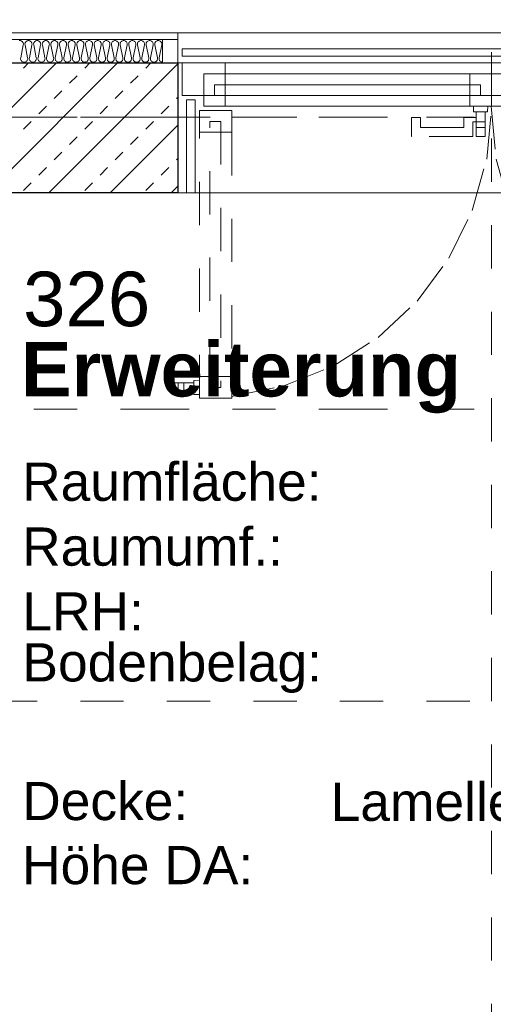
# Model space of a CAD drawing. Header units: metres. Extents: x -45.2 to 14.3, y -31.8 to 10.2.
# Tile 28 of 148: x -33.5 to -32.4, y -18.3 to -16. Entities that reach past the tile are written whole.
import ezdxf

# ---------------------------------------------------------------- set-up
doc = ezdxf.new("R2010")
doc.units = ezdxf.units.M
doc.header["$LTSCALE"] = 0.05
for name, pattern in [('Achsen 01', [5.291531, 3.175, -1.058062, 0.352704, -0.705764]), ('Dash Style-17', [1.999894, 0.999947, -0.999947]), ('gestrichelt - 01', [2, 1, -1]), ('ISO-07 Punktiert', [0.889, 0.127, -0.762]), ('Raster 01', [2, 1, -1]), ('VW-01 Strichlinie kurz', [2, 1, -1])]:
    doc.linetypes.add(name, pattern=pattern)
for name, color, linetype, lineweight, true_color in [('013_Beton und Stahlbetonarbeiten-000 Brüstung', 7, 'Continuous', 9, 0xa6a6a6), ('AV1-Achsen', 1, 'Achsen 01', 18, 0xff0000), ('AV1-Raster', 7, 'Raster 01', 9, 0xa6a6a6)]:
    doc.layers.add(name, color=color, linetype=linetype, lineweight=lineweight, true_color=true_color)
for name, color, linetype, lineweight in [('013_Beton und Stahlbetonarbeiten-000 Unterzüge', 7, 'ISO-07 Punktiert', 13), ('013_Beton und Stahlbetonarbeiten-320 Stahlbeton', 7, 'Continuous', 25), ('027_Tischlerarbeiten-000 Holzverkleidung LStBr', 7, 'Continuous', 18), ('AV1-Schnitt Achsen', 7, 'Achsen 01', 18), ('AV1-Stempel-Raumstempel', 7, 'Continuous', 9), ('Keine', 7, 'Continuous', 9)]:
    doc.layers.add(name, color=color, linetype=linetype, lineweight=lineweight)
doc.styles.add('Arial', font='arial.ttf')
doc.styles.add('Arial (bold)', font='arialbd.ttf')

msp = doc.modelspace()

# ---------------------------------------------------------------- linework, layer by layer
at = {"layer": '013_Beton und Stahlbetonarbeiten-000 Brüstung'}
msp.add_lwpolyline([(-33.125, -16.375), (-33.125, -16.005), (-31.675, -16.005), (-31.675, -16.375)], close=True, dxfattribs=at)
at = {"layer": '013_Beton und Stahlbetonarbeiten-000 Unterzüge', "linetype": 'VW-01 Strichlinie kurz'}
msp.add_lwpolyline([(-31.675, -16.075), (-31.675, -16.375), (-33.125, -16.375), (-33.125, -16.075)], close=True, dxfattribs=at)
at = {"layer": '013_Beton und Stahlbetonarbeiten-320 Stahlbeton', "color": 251, "linetype": 'Continuous', "lineweight": 13, "true_color": 0x4c4c4c}
for p, q in [((-33.4056, -16.075), (-33.7056, -16.375)), ((-33.2642, -16.075), (-33.5642, -16.375)), ((-33.4815, -16.0867), (-33.4698, -16.075)), ((-33.125, -16.0772), (-33.4228, -16.375)), ((-33.3401, -16.0867), (-33.3284, -16.075)), ((-33.1987, -16.0867), (-33.187, -16.075)), ((-33.3754, -16.122), (-33.3578, -16.1044)), ((-33.234, -16.122), (-33.2163, -16.1044)), ((-33.4108, -16.1574), (-33.3931, -16.1397)), ((-33.2694, -16.1574), (-33.2517, -16.1397)), ((-33.128, -16.1574), (-33.125, -16.1544)), ((-33.4462, -16.1927), (-33.4285, -16.1751)), ((-33.3047, -16.1927), (-33.2871, -16.1751)), ((-33.1633, -16.1927), (-33.1456, -16.1751)), ((-33.4815, -16.2281), (-33.4638, -16.2104)), ((-33.3401, -16.2281), (-33.3224, -16.2104)), ((-33.125, -16.2186), (-33.2814, -16.375)), ((-33.1987, -16.2281), (-33.181, -16.2104)), ((-33.3754, -16.2635), (-33.3578, -16.2458)), ((-33.234, -16.2635), (-33.2163, -16.2458)), ((-33.4108, -16.2988), (-33.3931, -16.2811)), ((-33.2694, -16.2988), (-33.2517, -16.2811)), ((-33.4462, -16.3342), (-33.4285, -16.3165)), ((-33.3047, -16.3342), (-33.2871, -16.3165)), ((-33.1633, -16.3342), (-33.1456, -16.3165)), ((-33.128, -16.2988), (-33.125, -16.2959)), ((-33.4815, -16.3695), (-33.4638, -16.3518)), ((-33.3401, -16.3695), (-33.3224, -16.3518)), ((-33.1987, -16.3695), (-33.181, -16.3518)), ((-33.125, -16.3601), (-33.1399, -16.375))]:
    msp.add_line(p, q, dxfattribs=at)
at = {"layer": '013_Beton und Stahlbetonarbeiten-320 Stahlbeton'}
msp.add_lwpolyline([(-34.375, -16.075), (-33.125, -16.075), (-33.125, -16.375), (-34.375, -16.375)], close=True, dxfattribs=at)
at = {"layer": '027_Tischlerarbeiten-000 Holzverkleidung LStBr', "color": 7}
for points in [[(-34.375, -16.005), (-33.125, -16.005), (-33.125, -16.021), (-34.375, -16.021)], [(-33.16, -16.021), (-33.125, -16.021), (-33.125, -16.075), (-33.16, -16.075)]]:
    msp.add_lwpolyline(points, close=True, dxfattribs=at)
at = {"layer": 'AV1-Achsen'}
msp.add_line((-43.35, -16.2), (4.2, -16.2), dxfattribs=at)
at = {"layer": 'AV1-Raster'}
for p, q in [((-32.4, -22.95), (-32.4, 1.35)), ((1.35, -16.2), (-40.5, -16.2)), ((1.35, -17.55), (-40.5, -17.55))]:
    msp.add_line(p, q, dxfattribs=at)
at = {"layer": 'AV1-Schnitt Achsen'}
msp.add_line((-43.35, -16.875), (4.2, -16.875), dxfattribs=at)
at = {"layer": 'Defpoints', "color": 0, "lineweight": 0}
msp.add_line((-33.125, -16.075), (-33.125, -16.075), dxfattribs=at)
msp.add_line((-33.125, -16.075), (-33.125, -16.075), dxfattribs=at)
at = {"layer": 'Keine', "color": 8, "linetype": 'Continuous', "lineweight": 13, "true_color": 0x808080}
msp.add_lwpolyline([(-33.4914, -16.0234), (-33.49, -16.0232), (-33.49, -16.0232), (-33.4886, -16.0234), (-33.4872, -16.0237), (-33.4859, -16.0244), (-33.4847, -16.0252), (-33.4837, -16.0262), (-33.4828, -16.0274), (-33.4823, -16.0287), (-33.4819, -16.0301), (-33.4818, -16.0316), (-33.482, -16.033), (-33.488, -16.0634), (-33.488, -16.0634), (-33.4882, -16.0649), (-33.4881, -16.0663), (-33.4877, -16.0677), (-33.4872, -16.069), (-33.4863, -16.0702), (-33.4853, -16.0713), (-33.4841, -16.0721), (-33.4828, -16.0727), (-33.4814, -16.0731), (-33.48, -16.0732), (-33.48, -16.0732), (-33.4786, -16.0731), (-33.4772, -16.0727), (-33.4759, -16.0721), (-33.4747, -16.0713), (-33.4737, -16.0702), (-33.4728, -16.069), (-33.4723, -16.0677), (-33.4719, -16.0663), (-33.4718, -16.0649), (-33.472, -16.0634), (-33.478, -16.033), (-33.478, -16.033), (-33.4782, -16.0316), (-33.4781, -16.0301), (-33.4777, -16.0287), (-33.4772, -16.0274), (-33.4763, -16.0262), (-33.4753, -16.0252), (-33.4741, -16.0244), (-33.4728, -16.0237), (-33.4714, -16.0234), (-33.47, -16.0232), (-33.47, -16.0232), (-33.4686, -16.0234), (-33.4672, -16.0237), (-33.4659, -16.0244), (-33.4647, -16.0252), (-33.4637, -16.0262), (-33.4628, -16.0274), (-33.4623, -16.0287), (-33.4619, -16.0301), (-33.4618, -16.0316), (-33.462, -16.033), (-33.468, -16.0634), (-33.468, -16.0634), (-33.4682, -16.0649), (-33.4681, -16.0663), (-33.4677, -16.0677), (-33.4672, -16.069), (-33.4663, -16.0702), (-33.4653, -16.0713), (-33.4641, -16.0721), (-33.4628, -16.0727), (-33.4614, -16.0731), (-33.46, -16.0732), (-33.46, -16.0732), (-33.4586, -16.0731), (-33.4572, -16.0727), (-33.4559, -16.0721), (-33.4547, -16.0713), (-33.4537, -16.0702), (-33.4528, -16.069), (-33.4523, -16.0677), (-33.4519, -16.0663), (-33.4518, -16.0649), (-33.452, -16.0634), (-33.458, -16.033), (-33.458, -16.033), (-33.4582, -16.0316), (-33.4581, -16.0301), (-33.4577, -16.0287), (-33.4572, -16.0274), (-33.4563, -16.0262), (-33.4553, -16.0252), (-33.4541, -16.0244), (-33.4528, -16.0237), (-33.4514, -16.0234), (-33.45, -16.0232), (-33.45, -16.0232), (-33.4486, -16.0234), (-33.4472, -16.0237), (-33.4459, -16.0244), (-33.4447, -16.0252), (-33.4437, -16.0262), (-33.4428, -16.0274), (-33.4423, -16.0287), (-33.4419, -16.0301), (-33.4418, -16.0316), (-33.442, -16.033), (-33.448, -16.0634), (-33.448, -16.0634), (-33.4482, -16.0649), (-33.4481, -16.0663), (-33.4477, -16.0677), (-33.4472, -16.069), (-33.4463, -16.0702), (-33.4453, -16.0713), (-33.4441, -16.0721), (-33.4428, -16.0727), (-33.4414, -16.0731), (-33.44, -16.0732), (-33.44, -16.0732), (-33.4386, -16.0731), (-33.4372, -16.0727), (-33.4359, -16.0721), (-33.4347, -16.0713), (-33.4337, -16.0702), (-33.4328, -16.069), (-33.4323, -16.0677), (-33.4319, -16.0663), (-33.4318, -16.0649), (-33.432, -16.0634), (-33.438, -16.033), (-33.438, -16.033), (-33.4382, -16.0316), (-33.4381, -16.0301), (-33.4377, -16.0287), (-33.4372, -16.0274), (-33.4363, -16.0262), (-33.4353, -16.0252), (-33.4341, -16.0244), (-33.4328, -16.0237), (-33.4314, -16.0234), (-33.43, -16.0232), (-33.43, -16.0232), (-33.4286, -16.0234), (-33.4272, -16.0237), (-33.4259, -16.0244), (-33.4247, -16.0252), (-33.4237, -16.0262), (-33.4228, -16.0274), (-33.4223, -16.0287), (-33.4219, -16.0301), (-33.4218, -16.0316), (-33.422, -16.033), (-33.428, -16.0634), (-33.428, -16.0634), (-33.4282, -16.0649), (-33.4281, -16.0663), (-33.4277, -16.0677), (-33.4272, -16.069), (-33.4263, -16.0702), (-33.4253, -16.0713), (-33.4241, -16.0721), (-33.4228, -16.0727), (-33.4214, -16.0731), (-33.42, -16.0732), (-33.42, -16.0732), (-33.4186, -16.0731), (-33.4172, -16.0727), (-33.4159, -16.0721), (-33.4147, -16.0713), (-33.4137, -16.0702), (-33.4128, -16.069), (-33.4123, -16.0677), (-33.4119, -16.0663), (-33.4118, -16.0649), (-33.412, -16.0634), (-33.418, -16.033), (-33.418, -16.033), (-33.4182, -16.0316), (-33.4181, -16.0301), (-33.4177, -16.0287), (-33.4172, -16.0274), (-33.4163, -16.0262), (-33.4153, -16.0252), (-33.4141, -16.0244), (-33.4128, -16.0237), (-33.4114, -16.0234), (-33.41, -16.0232), (-33.41, -16.0232), (-33.4086, -16.0234), (-33.4072, -16.0237), (-33.4059, -16.0244), (-33.4047, -16.0252), (-33.4037, -16.0262), (-33.4028, -16.0274), (-33.4023, -16.0287), (-33.4019, -16.0301), (-33.4018, -16.0316), (-33.402, -16.033), (-33.408, -16.0634), (-33.408, -16.0634), (-33.4082, -16.0649), (-33.4081, -16.0663), (-33.4077, -16.0677), (-33.4072, -16.069), (-33.4063, -16.0702), (-33.4053, -16.0713), (-33.4041, -16.0721), (-33.4028, -16.0727), (-33.4014, -16.0731), (-33.4, -16.0732), (-33.4, -16.0732), (-33.3986, -16.0731), (-33.3972, -16.0727), (-33.3959, -16.0721), (-33.3947, -16.0713), (-33.3937, -16.0702), (-33.3928, -16.069), (-33.3923, -16.0677), (-33.3919, -16.0663), (-33.3918, -16.0649), (-33.392, -16.0634), (-33.398, -16.033), (-33.398, -16.033), (-33.3982, -16.0316), (-33.3981, -16.0301), (-33.3977, -16.0287), (-33.3972, -16.0274), (-33.3963, -16.0262), (-33.3953, -16.0252), (-33.3941, -16.0244), (-33.3928, -16.0237), (-33.3914, -16.0234), (-33.39, -16.0232), (-33.39, -16.0232), (-33.3886, -16.0234), (-33.3872, -16.0237), (-33.3859, -16.0244), (-33.3847, -16.0252), (-33.3837, -16.0262), (-33.3828, -16.0274), (-33.3823, -16.0287), (-33.3819, -16.0301), (-33.3818, -16.0316), (-33.382, -16.033), (-33.388, -16.0634), (-33.388, -16.0634), (-33.3882, -16.0649), (-33.3881, -16.0663), (-33.3877, -16.0677), (-33.3872, -16.069), (-33.3863, -16.0702), (-33.3853, -16.0713), (-33.3841, -16.0721), (-33.3828, -16.0727), (-33.3814, -16.0731), (-33.38, -16.0732), (-33.38, -16.0732), (-33.3786, -16.0731), (-33.3772, -16.0727), (-33.3759, -16.0721), (-33.3747, -16.0713), (-33.3737, -16.0702), (-33.3728, -16.069), (-33.3723, -16.0677), (-33.3719, -16.0663), (-33.3718, -16.0649), (-33.372, -16.0634), (-33.378, -16.033), (-33.378, -16.033), (-33.3782, -16.0316), (-33.3781, -16.0301), (-33.3777, -16.0287), (-33.3772, -16.0274), (-33.3763, -16.0262), (-33.3753, -16.0252), (-33.3741, -16.0244), (-33.3728, -16.0237), (-33.3714, -16.0234), (-33.37, -16.0232), (-33.37, -16.0232), (-33.3686, -16.0234), (-33.3672, -16.0237), (-33.3659, -16.0244), (-33.3647, -16.0252), (-33.3637, -16.0262), (-33.3628, -16.0274), (-33.3623, -16.0287), (-33.3619, -16.0301), (-33.3618, -16.0316), (-33.362, -16.033), (-33.368, -16.0634), (-33.368, -16.0634), (-33.3682, -16.0649), (-33.3681, -16.0663), (-33.3677, -16.0677), (-33.3672, -16.069), (-33.3663, -16.0702), (-33.3653, -16.0713), (-33.3641, -16.0721), (-33.3628, -16.0727), (-33.3614, -16.0731), (-33.36, -16.0732), (-33.36, -16.0732), (-33.3586, -16.0731), (-33.3572, -16.0727), (-33.3559, -16.0721), (-33.3547, -16.0713), (-33.3537, -16.0702), (-33.3528, -16.069), (-33.3523, -16.0677), (-33.3519, -16.0663), (-33.3518, -16.0649), (-33.352, -16.0634), (-33.358, -16.033), (-33.358, -16.033), (-33.3582, -16.0316), (-33.3581, -16.0301), (-33.3577, -16.0287), (-33.3572, -16.0274), (-33.3563, -16.0262), (-33.3553, -16.0252), (-33.3541, -16.0244), (-33.3528, -16.0237), (-33.3514, -16.0234), (-33.35, -16.0232), (-33.35, -16.0232), (-33.3486, -16.0234), (-33.3472, -16.0237), (-33.3459, -16.0244), (-33.3447, -16.0252), (-33.3437, -16.0262), (-33.3428, -16.0274), (-33.3423, -16.0287), (-33.3419, -16.0301), (-33.3418, -16.0316), (-33.342, -16.033), (-33.348, -16.0634), (-33.348, -16.0634), (-33.3482, -16.0649), (-33.3481, -16.0663), (-33.3477, -16.0677), (-33.3472, -16.069), (-33.3463, -16.0702), (-33.3453, -16.0713), (-33.3441, -16.0721), (-33.3428, -16.0727), (-33.3414, -16.0731), (-33.34, -16.0732), (-33.34, -16.0732), (-33.3386, -16.0731), (-33.3372, -16.0727), (-33.3359, -16.0721), (-33.3347, -16.0713), (-33.3337, -16.0702), (-33.3328, -16.069), (-33.3323, -16.0677), (-33.3319, -16.0663), (-33.3318, -16.0649), (-33.332, -16.0634), (-33.338, -16.033), (-33.338, -16.033), (-33.3382, -16.0316), (-33.3381, -16.0301), (-33.3377, -16.0287), (-33.3372, -16.0274), (-33.3363, -16.0262), (-33.3353, -16.0252), (-33.3341, -16.0244), (-33.3328, -16.0237), (-33.3314, -16.0234), (-33.33, -16.0232), (-33.33, -16.0232), (-33.3286, -16.0234), (-33.3272, -16.0237), (-33.3259, -16.0244), (-33.3247, -16.0252), (-33.3237, -16.0262), (-33.3228, -16.0274), (-33.3223, -16.0287), (-33.3219, -16.0301), (-33.3218, -16.0316), (-33.322, -16.033), (-33.328, -16.0634), (-33.328, -16.0634), (-33.3282, -16.0649), (-33.3281, -16.0663), (-33.3277, -16.0677), (-33.3272, -16.069), (-33.3263, -16.0702), (-33.3253, -16.0713), (-33.3241, -16.0721), (-33.3228, -16.0727), (-33.3214, -16.0731), (-33.32, -16.0732), (-33.32, -16.0732), (-33.3186, -16.0731), (-33.3172, -16.0727), (-33.3159, -16.0721), (-33.3147, -16.0713), (-33.3137, -16.0702), (-33.3128, -16.069), (-33.3123, -16.0677), (-33.3119, -16.0663), (-33.3118, -16.0649), (-33.312, -16.0634), (-33.318, -16.033), (-33.318, -16.033), (-33.3182, -16.0316), (-33.3181, -16.0301), (-33.3177, -16.0287), (-33.3172, -16.0274), (-33.3163, -16.0262), (-33.3153, -16.0252), (-33.3141, -16.0244), (-33.3128, -16.0237), (-33.3114, -16.0234), (-33.31, -16.0232), (-33.31, -16.0232), (-33.3086, -16.0234), (-33.3072, -16.0237), (-33.3059, -16.0244), (-33.3047, -16.0252), (-33.3037, -16.0262), (-33.3028, -16.0274), (-33.3023, -16.0287), (-33.3019, -16.0301), (-33.3018, -16.0316), (-33.302, -16.033), (-33.308, -16.0634), (-33.308, -16.0634), (-33.3082, -16.0649), (-33.3081, -16.0663), (-33.3077, -16.0677), (-33.3072, -16.069), (-33.3063, -16.0702), (-33.3053, -16.0713), (-33.3041, -16.0721), (-33.3028, -16.0727), (-33.3014, -16.0731), (-33.3, -16.0732), (-33.3, -16.0732), (-33.2986, -16.0731), (-33.2972, -16.0727), (-33.2959, -16.0721), (-33.2947, -16.0713), (-33.2937, -16.0702), (-33.2928, -16.069), (-33.2923, -16.0677), (-33.2919, -16.0663), (-33.2918, -16.0649), (-33.292, -16.0634), (-33.298, -16.033), (-33.298, -16.033), (-33.2982, -16.0316), (-33.2981, -16.0301), (-33.2977, -16.0287), (-33.2972, -16.0274), (-33.2963, -16.0262), (-33.2953, -16.0252), (-33.2941, -16.0244), (-33.2928, -16.0237), (-33.2914, -16.0234), (-33.29, -16.0232), (-33.29, -16.0232), (-33.2886, -16.0234), (-33.2872, -16.0237), (-33.2859, -16.0244), (-33.2847, -16.0252), (-33.2837, -16.0262), (-33.2828, -16.0274), (-33.2823, -16.0287), (-33.2819, -16.0301), (-33.2818, -16.0316), (-33.282, -16.033), (-33.288, -16.0634), (-33.288, -16.0634), (-33.2882, -16.0649), (-33.2881, -16.0663), (-33.2877, -16.0677), (-33.2872, -16.069), (-33.2863, -16.0702), (-33.2853, -16.0713), (-33.2841, -16.0721), (-33.2828, -16.0727), (-33.2814, -16.0731), (-33.28, -16.0732), (-33.28, -16.0732), (-33.2786, -16.0731), (-33.2772, -16.0727), (-33.2759, -16.0721), (-33.2747, -16.0713), (-33.2737, -16.0702), (-33.2728, -16.069), (-33.2723, -16.0677), (-33.2719, -16.0663), (-33.2718, -16.0649), (-33.272, -16.0634), (-33.278, -16.033), (-33.278, -16.033), (-33.2782, -16.0316), (-33.2781, -16.0301), (-33.2777, -16.0287), (-33.2772, -16.0274), (-33.2763, -16.0262), (-33.2753, -16.0252), (-33.2741, -16.0244), (-33.2728, -16.0237), (-33.2714, -16.0234), (-33.27, -16.0232), (-33.27, -16.0232), (-33.2686, -16.0234), (-33.2672, -16.0237), (-33.2659, -16.0244), (-33.2647, -16.0252), (-33.2637, -16.0262), (-33.2628, -16.0274), (-33.2623, -16.0287), (-33.2619, -16.0301), (-33.2618, -16.0316), (-33.262, -16.033), (-33.268, -16.0634), (-33.268, -16.0634), (-33.2682, -16.0649), (-33.2681, -16.0663), (-33.2677, -16.0677), (-33.2672, -16.069), (-33.2663, -16.0702), (-33.2653, -16.0713), (-33.2641, -16.0721), (-33.2628, -16.0727), (-33.2614, -16.0731), (-33.26, -16.0732), (-33.26, -16.0732), (-33.2586, -16.0731), (-33.2572, -16.0727), (-33.2559, -16.0721), (-33.2547, -16.0713), (-33.2537, -16.0702), (-33.2528, -16.069), (-33.2523, -16.0677), (-33.2519, -16.0663), (-33.2518, -16.0649), (-33.252, -16.0634), (-33.258, -16.033), (-33.258, -16.033), (-33.2582, -16.0316), (-33.2581, -16.0301), (-33.2577, -16.0287), (-33.2572, -16.0274), (-33.2563, -16.0262), (-33.2553, -16.0252), (-33.2541, -16.0244), (-33.2528, -16.0237), (-33.2514, -16.0234), (-33.25, -16.0232), (-33.25, -16.0232), (-33.2486, -16.0234), (-33.2472, -16.0237), (-33.2459, -16.0244), (-33.2447, -16.0252), (-33.2437, -16.0262), (-33.2428, -16.0274), (-33.2423, -16.0287), (-33.2419, -16.0301), (-33.2418, -16.0316), (-33.242, -16.033), (-33.248, -16.0634), (-33.248, -16.0634), (-33.2482, -16.0649), (-33.2481, -16.0663), (-33.2477, -16.0677), (-33.2472, -16.069), (-33.2463, -16.0702), (-33.2453, -16.0713), (-33.2441, -16.0721), (-33.2428, -16.0727), (-33.2414, -16.0731), (-33.24, -16.0732), (-33.24, -16.0732), (-33.2386, -16.0731), (-33.2372, -16.0727), (-33.2359, -16.0721), (-33.2347, -16.0713), (-33.2337, -16.0702), (-33.2328, -16.069), (-33.2323, -16.0677), (-33.2319, -16.0663), (-33.2318, -16.0649), (-33.232, -16.0634), (-33.238, -16.033), (-33.238, -16.033), (-33.2382, -16.0316), (-33.2381, -16.0301), (-33.2377, -16.0287), (-33.2372, -16.0274), (-33.2363, -16.0262), (-33.2353, -16.0252), (-33.2341, -16.0244), (-33.2328, -16.0237), (-33.2314, -16.0234), (-33.23, -16.0232), (-33.23, -16.0232), (-33.2286, -16.0234), (-33.2272, -16.0237), (-33.2259, -16.0244), (-33.2247, -16.0252), (-33.2237, -16.0262), (-33.2228, -16.0274), (-33.2223, -16.0287), (-33.2219, -16.0301), (-33.2218, -16.0316), (-33.222, -16.033), (-33.228, -16.0634), (-33.228, -16.0634), (-33.2282, -16.0649), (-33.2281, -16.0663), (-33.2277, -16.0677), (-33.2272, -16.069), (-33.2263, -16.0702), (-33.2253, -16.0713), (-33.2241, -16.0721), (-33.2228, -16.0727), (-33.2214, -16.0731), (-33.22, -16.0732), (-33.22, -16.0732), (-33.2186, -16.0731), (-33.2172, -16.0727), (-33.2159, -16.0721), (-33.2147, -16.0713), (-33.2137, -16.0702), (-33.2128, -16.069), (-33.2123, -16.0677), (-33.2119, -16.0663), (-33.2118, -16.0649), (-33.212, -16.0634), (-33.218, -16.033), (-33.218, -16.033), (-33.2182, -16.0316), (-33.2181, -16.0301), (-33.2177, -16.0287), (-33.2172, -16.0274), (-33.2163, -16.0262), (-33.2153, -16.0252), (-33.2141, -16.0244), (-33.2128, -16.0237), (-33.2114, -16.0234), (-33.21, -16.0232), (-33.21, -16.0232), (-33.2086, -16.0234), (-33.2072, -16.0237), (-33.2059, -16.0244), (-33.2047, -16.0252), (-33.2037, -16.0262), (-33.2028, -16.0274), (-33.2023, -16.0287), (-33.2019, -16.0301), (-33.2018, -16.0316), (-33.202, -16.033), (-33.208, -16.0634), (-33.208, -16.0634), (-33.2082, -16.0649), (-33.2081, -16.0663), (-33.2077, -16.0677), (-33.2072, -16.069), (-33.2063, -16.0702), (-33.2053, -16.0713), (-33.2041, -16.0721), (-33.2028, -16.0727), (-33.2014, -16.0731), (-33.2, -16.0732), (-33.2, -16.0732), (-33.1986, -16.0731), (-33.1972, -16.0727), (-33.1959, -16.0721), (-33.1947, -16.0713), (-33.1937, -16.0702), (-33.1928, -16.069), (-33.1923, -16.0677), (-33.1919, -16.0663), (-33.1918, -16.0649), (-33.192, -16.0634), (-33.198, -16.033), (-33.198, -16.033), (-33.1982, -16.0316), (-33.1981, -16.0301), (-33.1977, -16.0287), (-33.1972, -16.0274), (-33.1963, -16.0262), (-33.1953, -16.0252), (-33.1941, -16.0244), (-33.1928, -16.0237), (-33.1914, -16.0234), (-33.19, -16.0232), (-33.19, -16.0232), (-33.1886, -16.0234), (-33.1872, -16.0237), (-33.1859, -16.0244), (-33.1847, -16.0252), (-33.1837, -16.0262), (-33.1828, -16.0274), (-33.1823, -16.0287), (-33.1819, -16.0301), (-33.1818, -16.0316), (-33.182, -16.033), (-33.188, -16.0634), (-33.188, -16.0634), (-33.1882, -16.0649), (-33.1881, -16.0663), (-33.1877, -16.0677), (-33.1872, -16.069), (-33.1863, -16.0702), (-33.1853, -16.0713), (-33.1841, -16.0721), (-33.1828, -16.0727), (-33.1814, -16.0731), (-33.18, -16.0732), (-33.18, -16.0732), (-33.1786, -16.0731), (-33.1772, -16.0727), (-33.1759, -16.0721), (-33.1747, -16.0713), (-33.1737, -16.0702), (-33.1728, -16.069), (-33.1723, -16.0677), (-33.1719, -16.0663), (-33.1718, -16.0649), (-33.172, -16.0634), (-33.178, -16.033), (-33.178, -16.033), (-33.1782, -16.0316), (-33.1781, -16.0301), (-33.1777, -16.0287), (-33.1772, -16.0274), (-33.1763, -16.0262), (-33.1753, -16.0252), (-33.1741, -16.0244), (-33.1728, -16.0237), (-33.1714, -16.0234), (-33.17, -16.0232), (-33.17, -16.0232), (-33.1686, -16.0234), (-33.1672, -16.0237), (-33.1659, -16.0244), (-33.1647, -16.0252), (-33.1637, -16.0262), (-33.1628, -16.0274), (-33.1623, -16.0287), (-33.1619, -16.0301), (-33.1618, -16.0316), (-33.162, -16.033), (-33.168, -16.0634), (-33.168, -16.0634), (-33.1682, -16.0649), (-33.1681, -16.0663), (-33.1677, -16.0677), (-33.1672, -16.069), (-33.1663, -16.0702), (-33.1653, -16.0713), (-33.1641, -16.0721), (-33.1628, -16.0727), (-33.1614, -16.0731), (-33.16, -16.0732)], dxfattribs=at)
at = {"layer": 'Keine', "color": 252, "linetype": 'Continuous', "lineweight": 13, "true_color": 0x8c8c8c}
msp.add_lwpolyline([(-31.685, -16.0594), (-33.115, -16.0594), (-33.115, -16.0426), (-31.685, -16.0426)], close=True, dxfattribs=at)
at = {"layer": 'Keine', "lineweight": 18}
for points in [[(-33.115, -16.15), (-33.115, -16.075), (-33.015, -16.075), (-33.015, -16.15)], [(-33.065, -16.175), (-33.065, -16.1), (-33.015, -16.1), (-33.015, -16.175)], [(-32.45, -16.175), (-32.45, -16.1), (-32.4, -16.1), (-32.4, -16.175)], [(-32.4, -16.175), (-32.4, -16.1), (-32.35, -16.1), (-32.35, -16.175)], [(-33.105, -16.375), (-33.105, -16.1601), (-33.085, -16.1601), (-33.085, -16.375)]]:
    msp.add_lwpolyline(points, close=True, dxfattribs=at)
at = {"layer": 'Keine', "color": 253, "lineweight": 13, "true_color": 0xa6a6a6}
for points in [[(-33.015, -16.15), (-33.015, -16.075), (-31.785, -16.075), (-31.785, -16.15)], [(-32.4, -16.175), (-33.015, -16.175), (-33.015, -16.1), (-32.4, -16.1)], [(-31.785, -16.175), (-32.4, -16.175), (-32.4, -16.1), (-31.785, -16.1)]]:
    msp.add_lwpolyline(points, close=True, dxfattribs=at)
at = {"layer": 'Keine', "color": 7, "linetype": 'Continuous', "lineweight": 5}
msp.add_lwpolyline([(-32.425, -16.1505), (-33.04, -16.1505), (-33.04, -16.1255), (-32.425, -16.1255)], close=True, dxfattribs=at)
at = {"layer": 'Keine', "color": 8, "linetype": 'Dash Style-17', "lineweight": 13, "true_color": 0x808080}
for points in [[(-33.0004, -16.8463), (-32.8798, -16.8216), (-32.7657, -16.7755), (-32.6618, -16.7093), (-32.5717, -16.6255), (-32.4983, -16.5266), (-32.4441, -16.4161), (-32.4108, -16.2976), (-32.3995, -16.175)], [(-32.4005, -16.175), (-32.3892, -16.2976), (-32.3559, -16.4161), (-32.3017, -16.5266), (-32.2283, -16.6255), (-32.1382, -16.7093), (-32.0343, -16.7755), (-31.9202, -16.8216), (-31.7996, -16.8463)]]:
    msp.add_lwpolyline(points, dxfattribs=at)
at = {"layer": 'Keine', "color": 8, "true_color": 0x808080}
for points in [[(-32.4085, -16.175), (-32.4089, -16.187), (-32.409, -16.1874), (-32.4093, -16.1877), (-32.4096, -16.1879), (-32.4099, -16.188), (-32.4401, -16.188), (-32.4404, -16.1879), (-32.4407, -16.1877), (-32.441, -16.1874), (-32.4411, -16.187), (-32.4415, -16.175)], [(-32.4355, -16.211), (-32.4355, -16.188), (-32.4145, -16.188), (-32.4145, -16.211)], [(-32.4355, -16.224), (-32.4355, -16.211), (-32.4145, -16.211), (-32.4145, -16.224)], [(-32.4355, -16.245), (-32.4355, -16.224), (-32.4145, -16.224), (-32.4145, -16.245)]]:
    msp.add_lwpolyline(points, close=True, dxfattribs=at)
at = {"layer": 'Keine', "color": 8, "linetype": 'Dash Style-17', "lineweight": 13, "true_color": 0x808080}
for points in [[(-33, -16.235), (-33.075, -16.235), (-33.075, -16.185), (-33, -16.185)], [(-33.0255, -16.825), (-33.0505, -16.825), (-33.0505, -16.21), (-33.0255, -16.21)], [(-33, -16.85), (-33.075, -16.85), (-33.075, -16.235), (-33, -16.235)], [(-33.145, -16.8145), (-33.124, -16.8145), (-33.124, -16.8355), (-33.145, -16.8355)], [(-33.124, -16.8145), (-33.111, -16.8145), (-33.111, -16.8355), (-33.124, -16.8355)], [(-33.111, -16.8145), (-33.088, -16.8145), (-33.088, -16.8355), (-33.111, -16.8355)], [(-33.075, -16.8415), (-33.087, -16.841), (-33.0874, -16.841), (-33.0877, -16.8407), (-33.0879, -16.8404), (-33.088, -16.84), (-33.088, -16.8099), (-33.0879, -16.8096), (-33.0877, -16.8092), (-33.0874, -16.809), (-33.087, -16.8089), (-33.075, -16.8085)], [(-33, -16.85), (-33.075, -16.85), (-33.075, -16.8), (-33, -16.8)]]:
    msp.add_lwpolyline(points, close=True, dxfattribs=at)
at = {"layer": 'Keine', "color": 251, "linetype": 'gestrichelt - 01', "true_color": 0x666666}
msp.add_lwpolyline([(-32.4145, -16.188), (-32.4145, -16.21), (-32.4145, -16.21), (-32.4145, -16.2102), (-32.4146, -16.2103), (-32.4146, -16.2105), (-32.4147, -16.2106), (-32.4149, -16.2108), (-32.415, -16.2109), (-32.4152, -16.2109), (-32.4153, -16.211), (-32.4155, -16.211), (-32.4425, -16.211), (-32.4425, -16.244), (-32.4425, -16.244), (-32.4425, -16.2442), (-32.4426, -16.2443), (-32.4426, -16.2445), (-32.4427, -16.2446), (-32.4429, -16.2448), (-32.443, -16.2449), (-32.4432, -16.2449), (-32.4433, -16.245), (-32.4435, -16.245), (-32.5835, -16.245), (-32.5835, -16.245), (-32.5837, -16.245), (-32.5838, -16.2449), (-32.584, -16.2449), (-32.5841, -16.2448), (-32.5843, -16.2446), (-32.5844, -16.2445), (-32.5844, -16.2443), (-32.5845, -16.2442), (-32.5845, -16.244), (-32.5845, -16.201), (-32.5635, -16.201), (-32.5635, -16.224), (-32.4635, -16.224), (-32.4635, -16.202), (-32.4635, -16.202), (-32.4635, -16.2018), (-32.4634, -16.2017), (-32.4634, -16.2015), (-32.4633, -16.2014), (-32.4631, -16.2012), (-32.463, -16.2011), (-32.4628, -16.2011), (-32.4627, -16.201), (-32.4625, -16.201), (-32.4355, -16.201), (-32.4355, -16.188)], dxfattribs=at)

# ---------------------------------------------------------------- texts
at = {"layer": 'AV1-Stempel-Raumstempel', "attachment_point": 7}
for s, insert, char_height, style in [('326', (-33.4824, -16.6853), 0.12609, 'Arial'), ('Erweiterung', (-33.4878, -16.8848), 0.12609, 'Arial (bold)'), ('Raumfläche:', (-33.4847, -17.0883), 0.088263, 'Arial'), ('Raumumf.:', (-33.4847, -17.2383), 0.08826, 'Arial'), ('LRH:', (-33.484, -17.3868), 0.08826, 'Arial'), ('Bodenbelag:', (-33.484, -17.5313), 0.088263, 'Arial'), ('Decke:', (-33.4845, -17.8264), 0.08826, 'Arial'), ('Lamellendecke', (-32.7715, -17.8282), 0.088263, 'Arial'), ('Höhe DA:', (-33.4849, -17.9745), 0.08826, 'Arial')]:
    msp.add_mtext(s, dxfattribs=dict(at, insert=insert, char_height=char_height, style=style))

doc.saveas('drawing.dxf')
